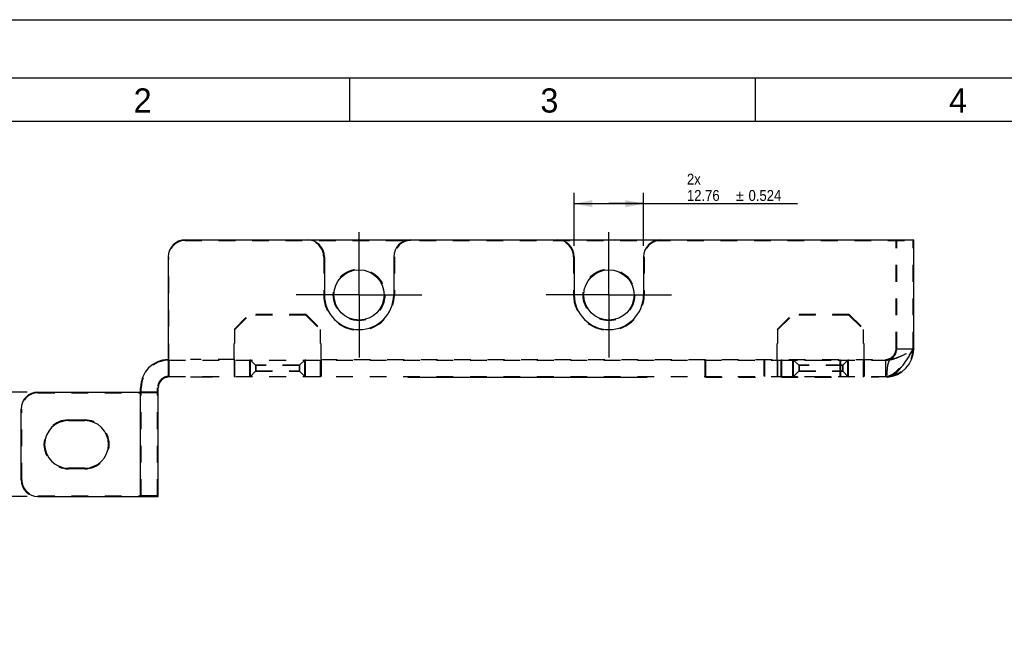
# Model space of a CAD drawing. Header units: millimetres. Extents: x 0 to 560, y -155 to 396.
# Tile 4 of 6: x 107 to 288, y 285 to 396. Entities that reach past the tile are written whole.
import ezdxf
from ezdxf.enums import TextEntityAlignment as Align

# ---------------------------------------------------------------- set-up
doc = ezdxf.new("R2010")
doc.units = ezdxf.units.MM
doc.header["$LTSCALE"] = 30.8
doc.linetypes.add('CENTER', pattern=[0.6, 0.375, -0.075, 0.075, -0.075])
doc.linetypes.add('HIDDEN', pattern=[0.2, 0.1, -0.1])
doc.layers.get('0').update_dxf_attribs({"linetype": 'CONTINUOUS'})
doc.layers.add('02___PRT_ALL_AXES', color=7, linetype='CONTINUOUS')
doc.layers.add('DEFAULT_2', color=8, linetype='HIDDEN')
doc.styles.get("Standard").update_dxf_attribs({"font": 'txt', "width": 0.9})
doc.styles.add('TEXTSTYLE_2', font='txt')
doc.styles.add('TEXTSTYLE_6', font='gdt', dxfattribs={"width": 0.9})
doc.dimstyles.new('DIMSTYLE_2', dxfattribs={"dimtxt": 2, "dimasz": 3.333333, "dimexe": 1.5, "dimexo": 1.5, "dimgap": 0.375, "dimtad": 1, "dimzin": 0, "dimdsep": 46, "dimtxsty": 'Standard', "dimblk": '_FILLED', "dimblk1": '_FILLED', "dimblk2": '_FILLED', "dimcen": 0.09, "dimazin": 0, "dimtol": 1, "dimtp": 0.524, "dimtm": 0.524, "dimtfac": 1, "dimtdec": 3, "dimtofl": 0, "dimtmove": 0, "dimatfit": 3, "dimldrblk": '_FILLED', "dimfxl": 0, "dimtolj": 1, "dimtzin": 0, "dimarcsym": 0})

# ---------------------------------------------------------------- blocks, each defined once
blk = doc.blocks.new('_FILLED')
at = {"color": 0, "linetype": 'ByBlock'}
blk.add_solid([(0, 0), (-1, 0.2), (-1, -0.2)], dxfattribs=at)
blk = doc.blocks.new('*D3')
at = {"color": 2, "linetype": 'Continuous'}
for p, q in [((108.56, 327.5), (98.78, 327.5)), ((100.78, 327.5), (100.78, 317.88)), ((100.78, 308.26), (100.78, 317.88)), ((100.78, 317.88), (100.78, 284.59)), ((108.56, 308.26), (98.78, 308.26))]:
    blk.add_line(p, q, dxfattribs=at)
at = {"color": 2, "linetype": 'Continuous', "xscale": 3.3333333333, "yscale": 3.3333333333, "zscale": 3.3333333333}
for p, rotation in [((100.78, 327.5), 90), ((100.78, 308.26), 270)]:
    blk.add_blockref('_FILLED', p, dxfattribs=dict(at, rotation=rotation))
at = {"color": 2, "linetype": 'Continuous', "width": 0.9}
for s, p in [('0.524', (100.28, 304.92)), ('19.24', (100.28, 293.59))]:
    blk.add_text(s, height=2, rotation=90, dxfattribs=at).set_placement(p, align=Align.RIGHT)
at = {"color": 2, "linetype": 'Continuous', "style": 'TEXTSTYLE_6'}
blk.add_text('`', height=2, rotation=90, dxfattribs=at).set_placement((100.28, 295.92), align=Align.RIGHT)
blk = doc.blocks.new('*D4')
at = {"color": 2, "linetype": 'Continuous'}
for p, q in [((209.28, 354.38), (209.28, 364.16)), ((222.04, 354.38), (222.04, 364.16)), ((209.28, 362.16), (215.66, 362.16)), ((222.04, 362.16), (215.66, 362.16)), ((215.66, 362.16), (250.37, 362.16))]:
    blk.add_line(p, q, dxfattribs=at)
at = {"color": 2, "linetype": 'Continuous', "xscale": 3.3333333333, "yscale": 3.3333333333, "zscale": 3.3333333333, "rotation": 180}
blk.add_blockref('_FILLED', (209.28, 362.16), dxfattribs=at)
at = {"color": 2, "linetype": 'Continuous', "xscale": 3.3333333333, "yscale": 3.3333333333, "zscale": 3.3333333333}
blk.add_blockref('_FILLED', (222.04, 362.16), dxfattribs=at)
at = {"color": 2, "linetype": 'Continuous', "width": 0.9}
for s, p in [('2x', (230.03, 365.66)), ('12.76', (230.03, 362.66)), ('0.524', (241.37, 362.66))]:
    blk.add_text(s, height=2, dxfattribs=at).set_placement(p)
at = {"color": 2, "linetype": 'Continuous', "style": 'TEXTSTYLE_6'}
blk.add_text('`', height=2, dxfattribs=at).set_placement((239.03, 362.66))

msp = doc.modelspace()

# ---------------------------------------------------------------- linework, layer by layer
at = {"color": 7, "linetype": 'Continuous'}
for p, q in [((0, 396), (560, 396)), ((8, 385.3333), (550.6667, 385.3333)), ((168, 377.3333), (168, 385.3333)), ((242.6667, 377.3333), (242.6667, 385.3333)), ((8, 377.3333), (550.6667, 377.3333))]:
    msp.add_line(p, q, dxfattribs=at)
at = {"color": 6, "linetype": 'Continuous'}
for p, q in [((137.6621, 355.4958), (271.7821, 355.4958)), ((271.7821, 335.4415), (271.7821, 355.4958)), ((134.5421, 352.3758), (134.5421, 330.2522)), ((163.2821, 352.3758), (163.2821, 345.3758)), ((176.0421, 352.3758), (176.0421, 345.3758)), ((209.2821, 352.3758), (209.2821, 345.3758)), ((222.0421, 352.3758), (222.0421, 345.3758)), ((271.6621, 335.2487), (271.7344, 335.3649)), ((271.7344, 335.3649), (271.7652, 335.4144)), ((271.7652, 335.4144), (271.7821, 335.4415)), ((142.7021, 330.2558), (138.6221, 330.2558)), ((178.6275, 330.2558), (222.713, 330.2558)), ((265.3808, 330.2558), (263.9619, 330.2558)), ((129.4421, 308.2558), (129.4421, 328.2758)), ((132.6821, 308.2558), (132.6821, 328.2758)), ((110.5621, 327.4958), (129.4384, 327.4958)), ((107.4421, 311.3758), (107.4421, 324.3758)), ((116.1621, 322.2558), (119.1621, 322.2558)), ((119.1621, 313.4958), (116.1621, 313.4958)), ((110.5621, 308.2558), (132.6821, 308.2558))]:
    msp.add_line(p, q, dxfattribs=at)
for centre in [(169.6621, 345.3758), (215.6621, 345.3758)]:
    msp.add_circle(centre, 4.63, dxfattribs=at)
for centre, radius, start, end in [((137.6621, 352.3758), 3.12, 90, 180), ((160.1621, 352.3758), 3.12, 0, 90), ((179.1621, 352.3758), 3.12, 90, 180), ((206.1621, 352.3758), 3.12, 0, 90), ((225.1621, 352.3758), 3.12, 90, 180), ((169.6621, 345.3758), 6.38, 180, 360), ((215.6621, 345.3758), 6.38, 180, 360), ((266.5621, 335.4758), 5.22, 273.461664, 359.261129), ((134.6621, 328.2758), 5.22, 91.315995, 180), ((261.7178, 338.413), 10.0359, 318.665016, 319.04854), ((134.6621, 328.2758), 1.98, 93.474601, 180), ((266.7033, 332.2763), 2.0205, 272.696357, 274.92368), ((263.9835, 336.2874), 6.9285, 313.288743, 315.603813), ((110.5621, 324.3758), 3.12, 90, 180), ((116.1621, 317.8758), 4.38, 90, 270), ((119.1621, 317.8758), 4.38, 270, 90), ((110.5621, 311.3758), 3.12, 180, 270)]:
    msp.add_arc(centre, radius, start, end, dxfattribs=at)
for points, knots in [([(269.8104, 332.469), (270.136, 332.897), (270.7669, 333.8161), (271.3578, 334.7599), (271.6621, 335.2487)], [0, 0, 0, 0, 0.48296152, 1, 1, 1, 1]), ([(268.934, 331.4401), (268.9609, 331.4674), (269.0697, 331.5801), (269.1752, 331.6958), (269.2534, 331.7847)], [0, 0, 0, 0, 0.24451977, 1, 1, 1, 1]), ([(269.2976, 331.8353), (269.3408, 331.885), (269.5169, 332.092), (269.6857, 332.3052), (269.8104, 332.469)], [0, 0, 0, 0, 0.24250944, 1, 1, 1, 1]), ([(266.8767, 330.2632), (266.92, 330.267), (267.0954, 330.2877), (267.268, 330.3308), (267.3941, 330.3736)], [0, 0, 0, 0, 0.24561495, 1, 1, 1, 1]), ([(267.3941, 330.3736), (267.5089, 330.4125), (268.0029, 330.6227), (268.4328, 330.9603), (268.7342, 331.2441)], [0, 0, 0, 0, 0.22642153, 1, 1, 1, 1])]:
    msp.add_open_spline(points, degree=3, knots=knots, dxfattribs=at)
at = {"layer": '02___PRT_ALL_AXES', "color": 7, "linetype": 'CENTER'}
for p, q in [((169.6621, 345.3758), (169.6621, 358.1258)), ((215.6621, 345.3758), (215.6621, 358.1258)), ((169.6621, 345.3758), (156.9121, 345.3758)), ((169.6621, 345.3758), (169.6621, 332.6258)), ((169.6621, 345.3758), (182.4121, 345.3758)), ((215.6621, 345.3758), (202.9121, 345.3758)), ((215.6621, 345.3758), (228.4121, 345.3758)), ((215.6621, 345.3758), (215.6621, 332.6258))]:
    msp.add_line(p, q, dxfattribs=at)
at = {"layer": '02___PRT_ALL_AXES', "color": 8, "linetype": 'HIDDEN'}
for p, q in [((233.3121, 333.3758), (244.3121, 333.3758)), ((233.3121, 333.3758), (233.3121, 330.3758)), ((244.3121, 333.3758), (244.3121, 330.3758)), ((247.3121, 333.3758), (258.3121, 333.3758)), ((247.3121, 333.3758), (247.3121, 330.3758)), ((258.3121, 333.3758), (258.3121, 330.3758)), ((233.3121, 330.3758), (244.3121, 330.3758)), ((247.3121, 330.3758), (258.3121, 330.3758)), ((116.1621, 322.3758), (119.1621, 322.3758)), ((119.1621, 313.3758), (116.1621, 313.3758))]:
    msp.add_line(p, q, dxfattribs=at)
for centre in [(169.6621, 345.3758), (215.6621, 345.3758)]:
    msp.add_circle(centre, 4.75, dxfattribs=at)
for centre, start, end in [((116.1621, 317.8758), 90, 270), ((119.1621, 317.8758), 270, 90)]:
    msp.add_arc(centre, 4.5, start, end, dxfattribs=at)
at = {"layer": 'DEFAULT_2', "color": 8, "linetype": 'HIDDEN'}
for p, q in [((137.6621, 355.3758), (271.6621, 355.3758)), ((268.5421, 335.4758), (268.5421, 355.4958)), ((268.6621, 335.4758), (268.6621, 355.3758)), ((271.6621, 335.4758), (271.6621, 355.3758)), ((134.6621, 333.3758), (134.6621, 352.3758)), ((163.1621, 352.3758), (163.1621, 345.3758)), ((176.1621, 352.3758), (176.1621, 345.3758)), ((209.1621, 352.3758), (209.1621, 345.3758)), ((222.1621, 352.3758), (222.1621, 345.3758)), ((146.6621, 339.0258), (149.4121, 341.7758)), ((146.7821, 338.9761), (149.4618, 341.6558)), ((159.9121, 341.7758), (149.4121, 341.7758)), ((159.8624, 341.6558), (149.4618, 341.6558)), ((159.8624, 341.6558), (162.5421, 338.9761)), ((159.9121, 341.7758), (162.6621, 339.0258)), ((246.6621, 339.0258), (249.4121, 341.7758)), ((246.7821, 338.9761), (249.4618, 341.6558)), ((259.9121, 341.7758), (249.4121, 341.7758)), ((259.8624, 341.6558), (249.4618, 341.6558)), ((259.8624, 341.6558), (262.5421, 338.9761)), ((259.9121, 341.7758), (262.6621, 339.0258)), ((146.6621, 333.3758), (146.6621, 339.0258)), ((146.7821, 330.2558), (146.7821, 338.9761)), ((162.5421, 330.2572), (162.5421, 338.9761)), ((162.6621, 333.3758), (162.6621, 339.0258)), ((246.6621, 333.3758), (246.6621, 339.0258)), ((246.7821, 330.2558), (246.7821, 338.9761)), ((262.5421, 330.2572), (262.5421, 338.9761)), ((262.6621, 333.3758), (262.6621, 339.0258)), ((268.6621, 335.4758), (271.6621, 335.4758)), ((271.7225, 335.4676), (271.7821, 335.4677)), ((271.7228, 335.3723), (271.7488, 335.3881)), ((271.7332, 335.3791), (271.7228, 335.3723)), ((271.7344, 335.3649), (271.7488, 335.3881)), ((271.7488, 335.3881), (271.7652, 335.4144)), ((271.7488, 335.3881), (271.7821, 335.4084)), ((271.7821, 335.4415), (271.7821, 335.4084)), ((134.6621, 333.3758), (134.6621, 330.3758)), ((134.6621, 333.3758), (266.5621, 333.3758)), ((146.7821, 333.4958), (138.6213, 333.4958)), ((146.6621, 333.3758), (146.6621, 330.3758)), ((149.5421, 330.2558), (149.5421, 333.4958)), ((149.5421, 333.4958), (150.6621, 332.3758)), ((149.6621, 330.3758), (149.6621, 333.3758)), ((150.6124, 332.4255), (150.6124, 331.3261)), ((158.7118, 332.4255), (150.6124, 332.4255)), ((150.6621, 332.3758), (150.6621, 331.3758)), ((158.6621, 332.3758), (150.6621, 332.3758)), ((158.6621, 332.3758), (159.7821, 333.4958)), ((158.6621, 332.3758), (158.6621, 331.3758)), ((158.7118, 332.4255), (158.7118, 331.3261)), ((159.6621, 330.3758), (159.6621, 333.3758)), ((159.7821, 330.2558), (159.7821, 333.4958)), ((162.5421, 333.4958), (266.5621, 333.4958)), ((162.6621, 333.3758), (162.6621, 330.3758)), ((233.4321, 333.4958), (233.4321, 330.2558)), ((244.1921, 333.4958), (244.1921, 330.2558)), ((246.6621, 333.3758), (246.6621, 330.3758)), ((247.4321, 333.4958), (247.4321, 330.2558)), ((249.5421, 333.4958), (250.6621, 332.3758)), ((249.5421, 330.2558), (249.5421, 333.4958)), ((249.6621, 330.3758), (249.6621, 333.3758)), ((258.7118, 332.4255), (250.6124, 332.4255)), ((250.6124, 332.4255), (250.6124, 331.3261)), ((258.6621, 332.3758), (250.6621, 332.3758)), ((250.6621, 332.3758), (250.6621, 331.3758)), ((258.1921, 333.4958), (258.1921, 330.2558)), ((258.6621, 332.3758), (259.7821, 333.4958)), ((258.6621, 332.3758), (258.6621, 331.3758)), ((258.7118, 332.4255), (258.7118, 331.3261)), ((259.6621, 330.3758), (259.6621, 333.3758)), ((259.7821, 330.2558), (259.7821, 333.4958)), ((262.6621, 333.3758), (262.6621, 330.3758)), ((266.5621, 333.3758), (266.5621, 330.3758)), ((134.6621, 330.3758), (266.5621, 330.3758)), ((150.6621, 331.3758), (149.5421, 330.2558)), ((150.6124, 331.3261), (158.7118, 331.3261)), ((150.6621, 331.3758), (158.6621, 331.3758)), ((159.7821, 330.2558), (158.6621, 331.3758)), ((233.4321, 330.2558), (244.1921, 330.2558)), ((247.4321, 330.2558), (258.1921, 330.2558)), ((250.6621, 331.3758), (249.5421, 330.2558)), ((250.6124, 331.3261), (258.7118, 331.3261)), ((250.6621, 331.3758), (258.6621, 331.3758)), ((259.7821, 330.2558), (258.6621, 331.3758)), ((129.5621, 308.3758), (129.5621, 328.2758)), ((132.5621, 308.3758), (132.5621, 328.2758)), ((110.5621, 327.3758), (129.5621, 327.3758)), ((132.6821, 327.4958), (129.4384, 327.4958)), ((132.5621, 327.3758), (129.5621, 327.3758)), ((107.5621, 311.3758), (107.5621, 324.3758)), ((110.5621, 308.3758), (129.5621, 308.3758)), ((132.5621, 308.3758), (129.5621, 308.3758))]:
    msp.add_line(p, q, dxfattribs=at)
msp.add_lwpolyline([(271.7652, 335.4144), (271.7621, 335.4094), (271.7567, 335.4016), (271.7524, 335.3963), (271.7458, 335.3895), (271.7332, 335.3791)], dxfattribs=at)
for centre, radius, start, end in [((137.6621, 352.3758), 3, 90, 180), ((160.1621, 352.3758), 3, 0, 90), ((179.1621, 352.3758), 3, 90, 180), ((206.1621, 352.3758), 3, 0, 90), ((225.1621, 352.3758), 3, 90, 180), ((169.6621, 345.3758), 6.5, 180, 360), ((215.6621, 345.3758), 6.5, 180, 360), ((266.5621, 335.4758), 5.1, 270, 360), ((266.5621, 335.4758), 2.1, 270, 360), ((266.5621, 335.4758), 1.98, 270, 360), ((123.3286, 427.5915), 174.7284, 327.914366, 328.141176), ((266.5621, 335.4758), 5.22, 359.261129, 359.911528), ((134.6621, 328.2758), 5.1, 90, 180), ((266.2073, 349.0328), 15.537, 271.307974, 271.614876), ((134.6621, 328.2758), 2.1, 90, 180), ((266.5621, 335.4758), 5.22, 272.591892, 273.461664), ((313.2594, 328.7642), 46.485, 177.795363, 178.158498), ((266.7018, 332.2831), 2.0275, 272.73158, 274.95785), ((110.5621, 324.3758), 3, 90, 180), ((110.5621, 311.3758), 3, 180, 270)]:
    msp.add_arc(centre, radius, start, end, dxfattribs=at)
for points, knots in [([(266.5621, 330.3758), (266.7771, 330.3758), (267.2277, 330.4494), (267.8776, 330.758), (268.5146, 331.2443), (269.1464, 331.8851), (269.7755, 332.659), (270.6338, 333.8576), (271.2448, 334.8203), (271.6621, 335.4758)], [0, 0, 0, 0, 0.08648339, 0.1803787, 0.28669404, 0.40723774, 0.54157951, 0.68743815, 1, 1, 1, 1]), ([(266.5621, 333.3758), (266.9904, 333.3758), (267.873, 333.493), (269.155, 333.9729), (270.4139, 334.6682), (271.2402, 335.203), (271.6621, 335.4758)], [0, 0, 0, 0, 0.22980769, 0.4719281, 0.73046222, 1, 1, 1, 1]), ([(267.5509, 333.5496), (267.9044, 333.5994), (268.8089, 333.8177), (270.2058, 334.4548), (271.2083, 335.0589), (271.7228, 335.3723)], [0, 0, 0, 0, 0.23373725, 0.6055979, 1, 1, 1, 1]), ([(268.542, 335.4552), (269.072, 335.4607), (270.1322, 335.4613), (271.1924, 335.4671), (271.7225, 335.4677)], [0, 0, 0, 0, 0.50000001, 1, 1, 1, 1]), ([(266.562, 333.4999), (266.644, 333.5018), (266.974, 333.5119), (267.3035, 333.5321), (267.5509, 333.5496)], [0, 0, 0, 0, 0.24856032, 1, 1, 1, 1]), ([(267.5509, 333.5496), (267.4407, 333.4632), (267.2378, 333.257), (267.0591, 332.8607), (266.9622, 332.4365), (266.9024, 332.0035), (266.8628, 331.5677), (266.8253, 330.9851), (266.8078, 330.5476), (266.7984, 330.2558)], [0, 0, 0, 0, 0.12091375, 0.24466216, 0.37004721, 0.49589721, 0.62187815, 0.7479048, 1, 1, 1, 1]), ([(267.211, 330.3196), (267.5864, 330.4137), (268.1422, 330.7195), (268.7961, 331.2857), (269.5149, 332.0534), (270.3818, 333.2271), (271.0313, 334.2413), (271.3682, 334.7782)], [0, 0, 0, 0, 0.18693822, 0.29666933, 0.41825562, 0.69382967, 1, 1, 1, 1])]:
    msp.add_open_spline(points, degree=3, knots=knots, dxfattribs=at)
msp.add_open_spline([(266.877, 330.2632), (266.9895, 330.2729), (267.1015, 330.2921), (267.211, 330.3196)], degree=3, dxfattribs=at)

# ---------------------------------------------------------------- texts
at = {"color": 2, "linetype": 'Continuous', "char_height": 4.4498, "width": 4.449793, "attachment_point": 1, "line_spacing_factor": 0.9, "style": 'TEXTSTYLE_2'}
for s, insert in [('2', (128.1689, 383.3664)), ('3', (203.0531, 383.3664)), ('4', (278.2795, 383.3664))]:
    msp.add_mtext(s, dxfattribs=dict(at, insert=insert))

# ---------------------------------------------------------------- dimensions: what is measured, and where the dimension line sits
at = {"color": 2, "linetype": 'Continuous'}
dim = msp.add_linear_dim(base=(222.0421, 362.1625), p1=(209.2821, 352.8758), p2=(222.0421, 352.8758), text='2x\\P<>', dimstyle='DIMSTYLE_2', dxfattribs=at)
dim.commit()
dim.dimension.update_dxf_attribs({"geometry": '*D4', "text_midpoint": (240.2002, 362.1625), "dimtype": 160})
dim = msp.add_linear_dim(base=(100.7754, 308.2558), p1=(110.0621, 327.4958), p2=(110.0621, 308.2558), angle=270, dimstyle='DIMSTYLE_2', dxfattribs=at)
dim.commit()
dim.dimension.update_dxf_attribs({"geometry": '*D3', "text_midpoint": (100.7754, 294.7557), "dimtype": 160})

doc.saveas('drawing.dxf')
